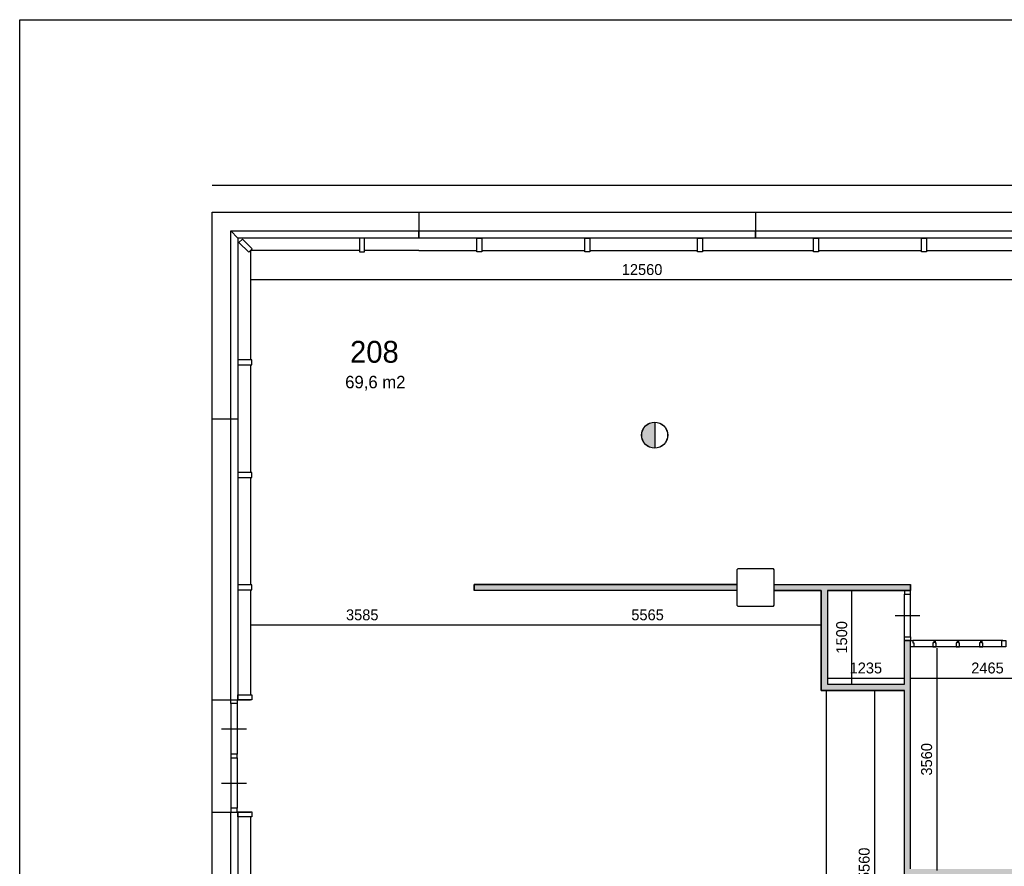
# Model space of a CAD drawing. Extents: x 393774 to 561444, y -100020 to -6220.
# Tile 39 of 47: x 505444 to 521232, y -19789 to -6220. Entities that reach past the tile are written whole.
import ezdxf

# ---------------------------------------------------------------- set-up
doc = ezdxf.new("R2010")
doc.units = 0
doc.header["$MEASUREMENT"] = 0
doc.header["$PDMODE"] = 35
doc.header["$PDSIZE"] = -0.5
doc.layers.get('0').update_dxf_attribs({"linetype": 'CONTINUOUS'})
doc.layers.get('DEFPOINTS').update_dxf_attribs({"linetype": 'CONTINUOUS'})
for name, color, linetype in [('AA$1A---_ARCEER', 252, 'CONTINUOUS'), ('AL21----_BUITENWAND', 252, 'CONTINUOUS'), ('AL22----_BINNENWAND', 252, 'CONTINUOUS'), ('AL31----_BUITENKOZIJN', 252, 'CONTINUOUS'), ('AL32----_BINNENKOZIJN', 252, 'CONTINUOUS'), ('AM$1A---_MAATVOERING', 252, 'CONTINUOUS'), ('Betonpalen', 252, 'CONTINUOUS'), ('brandweer NIEUW', 252, 'CONTINUOUS'), ('LAYER01', 252, 'CONTINUOUS'), ('M2', 252, 'CONTINUOUS')]:
    doc.layers.add(name, color=color, linetype=linetype)
doc.styles.add('B-01', font='b-gbp')
doc.dimstyles.new('BBA_STAND', dxfattribs={"dimtxt": 175, "dimasz": 1, "dimexe": 1, "dimexo": 0.001, "dimgap": 75, "dimtad": 1, "dimdec": 0, "dimzin": 0, "dimdsep": 46, "dimtxsty": 'B-01', "dimblk": 'NONE', "dimblk1": 'NONE', "dimblk2": 'PIJL1', "dimcen": 1, "dimse1": 1, "dimse2": 1, "dimclrd": 256, "dimclre": 1, "dimclrt": 256, "dimadec": 0, "dimazin": 0, "dimtfac": 1, "dimtdec": 0, "dimtmove": 0, "dimatfit": 0, "dimldrblk": 'PIJL1', "dimfxl": 1, "dimtolj": 1, "dimtzin": 0, "dimarcsym": 0})

# ---------------------------------------------------------------- blocks, each defined once
blk = doc.blocks.new('*D7')
at = {"layer": 'AM$1A---_MAATVOERING', "lineweight": -2, "transparency": 16777216}
blk.add_line((536758, -8877), (508530, -8877), dxfattribs=at)
at = {"layer": 'DEFPOINTS', "color": 0, "transparency": 16777216}
for p in [(508530, -8877), (508530, -9306), (536758, -9306)]:
    blk.add_point(p, dxfattribs=at)
at = {"layer": 'AM$1A---_MAATVOERING', "transparency": 16777216, "insert": (522644, -8715), "char_height": 175, "attachment_point": 5, "style": 'B-01'}
blk.add_mtext('\\A1;28228', dxfattribs=at)
blk = doc.blocks.new('_None')
blk = doc.blocks.new('PIJL1')
at = {"color": 1, "linetype": 'ByBlock'}
blk.add_line((0, 83), (0, -83), dxfattribs=at)
blk.add_solid([(-100, 17), (-100, -17), (0, 0)], dxfattribs=at)
blk = doc.blocks.new('*D18')
at = {"layer": 'AM$1A---_MAATVOERING', "lineweight": -2, "transparency": 16777216}
blk.add_line((521704, -10388), (509144, -10388), dxfattribs=at)
at = {"layer": 'DEFPOINTS', "color": 0, "transparency": 16777216}
for p in [(509144, -10388), (509144, -10388), (521704, -10388)]:
    blk.add_point(p, dxfattribs=at)
at = {"layer": 'AM$1A---_MAATVOERING', "transparency": 16777216, "insert": (515424, -10226), "char_height": 175, "attachment_point": 5, "style": 'B-01'}
blk.add_mtext('\\A1;12560', dxfattribs=at)
blk = doc.blocks.new('*D19')
at = {"layer": 'AM$1A---_MAATVOERING', "lineweight": -2, "transparency": 16777216}
blk.add_line((518294, -15922), (512729, -15922), dxfattribs=at)
at = {"layer": 'DEFPOINTS', "color": 0, "transparency": 16777216}
for p in [(518294, -15077), (512729, -15370), (512729, -15922)]:
    blk.add_point(p, dxfattribs=at)
at = {"layer": 'AM$1A---_MAATVOERING', "transparency": 16777216, "insert": (515512, -15760), "char_height": 175, "attachment_point": 5, "style": 'B-01'}
blk.add_mtext('\\A1;5565', dxfattribs=at)
blk = doc.blocks.new('*D20')
at = {"layer": 'AM$1A---_MAATVOERING', "lineweight": -2, "transparency": 16777216}
blk.add_line((518394, -16774), (519629, -16774), dxfattribs=at)
at = {"layer": 'DEFPOINTS', "color": 0, "transparency": 16777216}
for p in [(518394, -16541), (519629, -16541), (519629, -16774)]:
    blk.add_point(p, dxfattribs=at)
at = {"layer": 'AM$1A---_MAATVOERING', "transparency": 16777216, "insert": (519012, -16612), "char_height": 175, "attachment_point": 5, "style": 'B-01'}
blk.add_mtext('\\A1;1235', dxfattribs=at)
blk = doc.blocks.new('*D21')
at = {"layer": 'AM$1A---_MAATVOERING', "lineweight": -2, "transparency": 16777216}
blk.add_line((518787, -16870), (518787, -15370), dxfattribs=at)
at = {"layer": 'DEFPOINTS', "color": 0, "transparency": 16777216}
for p in [(518787, -15370), (518871, -15370), (518871, -16870)]:
    blk.add_point(p, dxfattribs=at)
at = {"layer": 'AM$1A---_MAATVOERING', "transparency": 16777216, "insert": (518625, -16120), "char_height": 175, "attachment_point": 5, "rotation": 90, "style": 'B-01'}
blk.add_mtext('\\A1;1500', dxfattribs=at)
blk = doc.blocks.new('*D22')
at = {"layer": 'AM$1A---_MAATVOERING', "lineweight": -2, "transparency": 16777216}
blk.add_line((519149, -16970), (519149, -22530), dxfattribs=at)
at = {"layer": 'DEFPOINTS', "color": 0, "transparency": 16777216}
for p in [(519635, -16970), (519149, -22530), (519652, -22530)]:
    blk.add_point(p, dxfattribs=at)
at = {"layer": 'AM$1A---_MAATVOERING', "transparency": 16777216, "insert": (518986, -19750), "char_height": 175, "attachment_point": 5, "rotation": 90, "style": 'B-01'}
blk.add_mtext('\\A1;5560', dxfattribs=at)
blk = doc.blocks.new('*D23')
at = {"layer": 'AM$1A---_MAATVOERING', "lineweight": -2, "transparency": 16777216}
blk.add_line((519729, -16774), (522194, -16774), dxfattribs=at)
at = {"layer": 'DEFPOINTS', "color": 0, "transparency": 16777216}
for p in [(519729, -16544), (522194, -16670), (522194, -16774)]:
    blk.add_point(p, dxfattribs=at)
at = {"layer": 'AM$1A---_MAATVOERING', "transparency": 16777216, "insert": (520962, -16612), "char_height": 175, "attachment_point": 5, "style": 'B-01'}
blk.add_mtext('\\A1;2465', dxfattribs=at)
blk = doc.blocks.new('*D176')
at = {"layer": 'AM$1A---_MAATVOERING', "lineweight": -2, "transparency": 16777216}
blk.add_line((520150, -16295), (520150, -19855), dxfattribs=at)
at = {"layer": 'DEFPOINTS', "color": 0, "transparency": 16777216}
for p in [(520158, -16295), (520150, -19855), (520158, -19855)]:
    blk.add_point(p, dxfattribs=at)
at = {"layer": 'AM$1A---_MAATVOERING', "transparency": 16777216, "insert": (519987, -18075), "char_height": 175, "attachment_point": 5, "rotation": 90, "style": 'B-01'}
blk.add_mtext('\\A1;3560', dxfattribs=at)
blk = doc.blocks.new('*D184')
at = {"layer": 'AA$1A---_ARCEER', "lineweight": -2, "transparency": 16777216}
blk.add_line((512729, -15922), (509144, -15922), dxfattribs=at)
at = {"layer": 'DEFPOINTS', "color": 0, "transparency": 16777216}
for p in [(512729, -15370), (509144, -15922), (509144, -15936)]:
    blk.add_point(p, dxfattribs=at)
at = {"layer": 'AA$1A---_ARCEER', "transparency": 16777216, "insert": (510937, -15760), "char_height": 175, "attachment_point": 5, "style": 'B-01'}
blk.add_mtext('\\A1;3585', dxfattribs=at)

msp = doc.modelspace()

# ---------------------------------------------------------------- hatches: boundary and pattern name
at = {"layer": 'AA$1A---_ARCEER'}
for points in [[(516944.3, -15270.1), (512729.3, -15270.1), (512729.3, -15370.1), (516944.3, -15370.1)], [(519729.3, -15270.1), (518344.3, -15270.1), (517544.3, -15270.1), (517544.3, -15370.1), (518294.3, -15370.1), (518294.3, -16970.1), (519629.3, -16970.1), (519629.3, -22530.1), (518329.3, -22530.1), (518329.3, -22630.1), (519629.3, -22630.1), (520044.3, -22630.1), (523494.3, -22630.1), (523494.3, -28770.1), (520044.3, -28770.1), (520044.3, -24340.1), (519944.3, -24340.1), (519944.3, -28870.1), (523594.3, -28870.1), (523594.3, -22530.1), (519729.3, -22530.1), (519729.3, -19930.1), (523594.3, -19930.1), (523594.3, -19830.1), (519729.3, -19830.1), (519729.3, -16170.1), (519629.3, -16170.1), (519629.3, -16870.1), (518394.3, -16870.1), (518394.3, -15370.1), (519729.3, -15370.1)]]:
    msp.add_hatch(color=256, dxfattribs=at).paths.add_polyline_path(points)
at = {"layer": 'brandweer NIEUW'}
msp.add_hatch(color=256, dxfattribs=at).paths.add_polyline_path([(515625.7, -13087.4), (515625.7, -12671, 1)])

# ---------------------------------------------------------------- linework, layer by layer
at = {"layer": 'AL21----_BUITENWAND'}
for points in [[(508530.3, -9306.1), (511844.3, -9306.1)], [(508530.3, -37534), (508530.3, -9306.1)], [(511844.3, -9306.1), (517244.3, -9306.1)], [(511844.3, -9306.1), (517244.3, -9306.1)], [(511844.3, -9306.1), (511844.3, -9606.1)], [(511844.3, -9306.1), (511844.3, -9606.1)], [(517244.3, -9306.1), (522644.3, -9306.1)], [(517244.3, -9306.1), (522644.3, -9306.1)], [(517244.3, -9306.1), (517244.3, -9606.1)], [(517244.3, -9306.1), (517244.3, -9606.1)], [(517244.3, -9306.1), (517244.3, -9606.1)], [(517244.3, -9306.1), (517244.3, -9606.1)], [(511844.3, -9406.1), (511844.3, -9606.1)], [(508830.3, -17120.1), (508830.3, -9606.1), (508944.3, -9720.1), (508944.3, -17120.1)], [(511844.3, -9606.1), (517244.3, -9606.1)], [(511844.3, -9606.1), (517244.3, -9606.1)], [(511844.3, -9720.1), (511844.3, -9606.1)], [(511844.3, -9720.1), (511844.3, -9606.1)], [(517244.3, -9606.1), (522644.3, -9606.1)], [(517244.3, -9606.1), (522644.3, -9606.1)], [(517244.3, -9606.1), (517244.3, -9720.1)], [(517244.3, -9720.1), (517244.3, -9606.1)], [(517244.3, -9606.1), (517244.3, -9720.1)], [(517244.3, -9720.1), (517244.3, -9606.1)], [(517244.3, -9720.1), (511844.3, -9720.1)], [(517244.3, -9720.1), (511844.3, -9720.1)], [(522644.3, -9720.1), (517244.3, -9720.1)], [(522644.3, -9720.1), (517244.3, -9720.1)], [(510894.3, -9920.1), (509144.3, -9920.1)], [(509144.3, -9920.1), (509144.3, -11670.1)], [(511844.3, -9920.1), (510974.3, -9920.1)], [(511844.3, -9920.1), (512774.3, -9920.1)], [(511844.3, -9920.1), (512774.3, -9920.1)], [(512854.2, -9920.1), (514504.3, -9920.1)], [(512854.2, -9920.1), (514504.3, -9920.1)], [(514584.3, -9920.1), (516314.3, -9920.1)], [(514584.3, -9920.1), (516314.3, -9920.1)], [(516394.3, -9920.1), (517244.3, -9920.1)], [(516394.3, -9920.1), (517244.3, -9920.1)], [(517244.3, -9920.1), (518174.3, -9920.1)], [(517244.3, -9920.1), (518174.3, -9920.1)], [(518254.2, -9920.1), (519904.3, -9920.1)], [(518254.2, -9920.1), (519904.3, -9920.1)], [(519984.3, -9920.1), (521714.3, -9920.1)], [(519984.3, -9920.1), (521714.3, -9920.1)], [(509144.3, -11750.1), (509144.3, -13475.1)], [(508530.3, -12620.1), (508944.3, -12620.1)], [(509144.3, -13555.1), (509144.3, -15280.1)], [(509144.3, -15360.1), (509144.3, -17040.1)], [(508944.3, -18918.2), (508944.3, -37120), (508830.3, -37234), (508830.3, -18920.1)], [(509144.3, -18998.2), (509144.3, -20680.1)]]:
    msp.add_lwpolyline(points, dxfattribs=at)
for points in [[(508830.4, -9606.1), (511844.3, -9606.1), (511844.3, -9720.1), (508944.4, -9720.1)], [(509017, -9736.2), (508960.4, -9792.8), (509116, -9948.4), (509172.6, -9891.8)], [(510974.3, -9720.1), (510894.3, -9720.1), (510894.3, -9940.1), (510974.3, -9940.1)], [(512774.3, -9720.1), (512854.3, -9720.1), (512854.3, -9940.1), (512774.3, -9940.1)], [(512774.3, -9720.1), (512854.3, -9720.1), (512854.3, -9940.1), (512774.3, -9940.1)], [(514504.3, -9720.1), (514584.3, -9720.1), (514584.3, -9940.1), (514504.3, -9940.1)], [(514504.3, -9720.1), (514584.3, -9720.1), (514584.3, -9940.1), (514504.3, -9940.1)], [(516314.3, -9720.1), (516394.3, -9720.1), (516394.3, -9940.1), (516314.3, -9940.1)], [(516314.3, -9720.1), (516394.3, -9720.1), (516394.3, -9940.1), (516314.3, -9940.1)], [(518174.3, -9720.1), (518254.3, -9720.1), (518254.3, -9940.1), (518174.3, -9940.1)], [(518174.3, -9720.1), (518254.3, -9720.1), (518254.3, -9940.1), (518174.3, -9940.1)], [(519904.3, -9720.1), (519984.3, -9720.1), (519984.3, -9940.1), (519904.3, -9940.1)], [(519904.3, -9720.1), (519984.3, -9720.1), (519984.3, -9940.1), (519904.3, -9940.1)], [(508944.3, -11670.1), (508944.3, -11750.1), (509164.3, -11750.1), (509164.3, -11670.1)], [(508944.3, -13475.1), (508944.3, -13555.1), (509164.3, -13555.1), (509164.3, -13475.1)], [(508944.3, -15280.1), (508944.3, -15360.1), (509164.3, -15360.1), (509164.3, -15280.1)]]:
    msp.add_lwpolyline(points, close=True, dxfattribs=at)
at = {"layer": 'AL22----_BINNENWAND'}
for points in [[(539844.3, -40620.1), (505444.3, -40620.1), (505444.3, -6220.1), (545244.3, -6220.1), (545244.3, -29820.1), (539844.3, -29820.1), (539844.3, -40620.1)], [(512729.3, -15270.1), (516944.3, -15270.1)], [(516944.3, -15270.1), (512729.3, -15270.1), (512729.3, -15370.1)], [(516944.3, -15270.1), (512729.3, -15270.1), (512729.3, -15370.1)], [(512729.3, -15370.1), (512729.3, -15270.1)], [(516944.3, -15270.1), (516944.3, -15370.1)], [(516944.3, -15270.1), (516944.3, -15370.1)], [(516944.3, -15270.1), (516944.3, -15370.1)], [(517544.3, -15270.1), (519729.3, -15270.1)], [(517544.3, -15270.1), (519729.3, -15270.1)], [(517544.3, -15270.1), (518344.3, -15270.1)], [(517544.3, -15370.1), (517544.3, -15270.1)], [(517544.3, -15370.1), (517544.3, -15270.1)], [(517544.3, -15370.1), (517544.3, -15270.1)], [(518344.3, -15270.1), (519729.3, -15270.1)], [(519729.3, -15270.1), (519729.3, -15370.1)], [(519729.3, -15370.1), (519729.3, -15270.1)], [(519729.3, -15370.1), (519729.3, -15270.1)], [(516944.3, -15370.1), (512729.3, -15370.1)], [(516944.3, -15370.1), (512829.3, -15370.1)], [(516944.3, -15370.1), (512829.3, -15370.1)], [(518294.3, -15370.1), (517544.3, -15370.1)], [(517544.3, -15370.1), (518294.3, -15370.1)], [(517544.3, -15370.1), (518294.3, -15370.1)], [(518294.3, -16970.1), (518294.3, -15370.1)], [(518294.3, -15370.1), (518294.3, -16970.1), (519629.3, -16970.1)], [(518294.3, -15370.1), (518294.3, -16970.1), (519629.3, -16970.1)], [(518394.3, -15370.1), (518394.3, -16870.1)], [(518394.3, -15370.1), (518394.3, -16870.1), (519629.3, -16870.1)], [(518394.3, -15370.1), (518394.3, -16870.1), (519629.3, -16870.1)], [(519729.3, -15370.1), (518394.3, -15370.1)], [(518394.3, -15370.1), (519729.3, -15370.1)], [(518394.3, -15370.1), (519729.3, -15370.1)], [(519629.3, -16870.1), (519629.3, -16170.1)], [(519629.3, -16170.1), (519729.3, -16170.1)], [(519729.3, -16170.1), (519629.3, -16170.1)], [(519729.3, -16170.1), (519629.3, -16170.1)], [(519729.3, -16870.1), (519729.3, -16170.1)], [(519729.3, -19830.1), (519729.3, -16170.1)], [(518394.3, -16870.1), (519629.3, -16870.1)], [(519629.3, -16970.1), (518294.3, -16970.1)], [(518379.3, -22530.1), (518379.3, -16970.1)], [(518379.3, -22530.1), (518379.3, -16970.1)], [(519629.3, -22530.1), (519629.3, -16970.1)]]:
    msp.add_lwpolyline(points, dxfattribs=at)
at = {"layer": 'AL31----_BUITENKOZIJN'}
for points in [[(508944.3, -17120.1), (508944.3, -17040.1), (509164.3, -17040.1), (509164.3, -17120.1)], [(508930.3, -17120.1), (508930.3, -17179.8), (508830.5, -17179.8), (508830.5, -17120.1)], [(508930.3, -18049.8), (508930.3, -17990.1), (508830.5, -17990.1), (508830.5, -18049.8)], [(508930.3, -18920.1), (508930.3, -18860.3), (508830.5, -18860.3), (508830.5, -18920.1)], [(508944.3, -18998.2), (508944.3, -18918.2), (509164.3, -18918.2), (509164.3, -18998.2)]]:
    msp.add_lwpolyline(points, close=True, dxfattribs=at)
for points in [[(508530.3, -17120.1), (509144.3, -17120.1)], [(508830.5, -17179.8), (508830.5, -17990.1)], [(508930.3, -17179.8), (508930.3, -17990.1)], [(508680.3, -17585), (508880.3, -17585), (509080.3, -17585)], [(508830.5, -18049.8), (508830.5, -18860.3)], [(508930.3, -18049.8), (508930.3, -18860.3)], [(508680.3, -18455.1), (508880.3, -18455.1), (509080.3, -18455.1)], [(508530.3, -18920.1), (509144.3, -18920.1)]]:
    msp.add_lwpolyline(points, dxfattribs=at)
at = {"layer": 'AL32----_BINNENKOZIJN'}
for points in [[(519629.3, -15370.1), (519629.3, -15429.8), (519729, -15429.8), (519729, -15370.1)], [(519629.3, -16170.1), (519629.3, -16110.1), (519729.3, -16110.1), (519729.3, -16170.1)], [(519729.3, -16170.1), (519764.3, -16170.1), (519764.3, -16210.1), (519779.3, -16210.1), (519779.3, -16270.1), (519729.3, -16270.1)], [(519729.3, -16170.1), (519764.3, -16170.1), (519764.3, -16210.1), (519779.3, -16210.1), (519779.3, -16270.1), (519729.3, -16270.1)], [(521194.3, -16170.1), (521254.3, -16170.1), (521254.3, -16270.1), (521194.3, -16270.1)]]:
    msp.add_lwpolyline(points, close=True, dxfattribs=at)
for points in [[(519629.3, -16110.1), (519629.3, -15429.8)], [(519729.3, -16110.1), (519729, -15429.8)], [(519479.3, -15770), (519679.3, -15770), (519879.3, -15770)], [(521209.3, -16170.1), (519764.3, -16170.1)], [(521209.3, -16170.1), (519764.3, -16170.1)], [(520123.3, -16170.1), (520103.3, -16170.1), (520103.3, -16210.1), (520088.3, -16210.1), (520088.3, -16270.1), (520138.3, -16270.1), (520138.3, -16210.1)], [(520123.3, -16170.1), (520103.3, -16170.1), (520103.3, -16210.1), (520088.3, -16210.1), (520088.3, -16270.1), (520138.3, -16270.1), (520138.3, -16210.1)], [(520123.3, -16170.1), (520123.3, -16210.1)], [(520123.3, -16170.1), (520123.3, -16210.1)], [(520123.3, -16210.1), (520138.3, -16210.1)], [(520123.3, -16210.1), (520138.3, -16210.1)], [(520497.3, -16170.1), (520477.3, -16170.1), (520477.3, -16210.1), (520462.3, -16210.1), (520462.3, -16270.1), (520512.3, -16270.1), (520512.3, -16210.1)], [(520497.3, -16170.1), (520477.3, -16170.1), (520477.3, -16210.1), (520462.3, -16210.1), (520462.3, -16270.1), (520512.3, -16270.1), (520512.3, -16210.1)], [(520497.3, -16170.1), (520497.3, -16210.1)], [(520497.3, -16170.1), (520497.3, -16210.1)], [(520497.3, -16210.1), (520512.3, -16210.1)], [(520497.3, -16210.1), (520512.3, -16210.1)], [(520870.8, -16170.1), (520850.8, -16170.1), (520850.8, -16210.1), (520835.8, -16210.1), (520835.8, -16270.1), (520885.8, -16270.1), (520885.8, -16210.1)], [(520870.8, -16170.1), (520850.8, -16170.1), (520850.8, -16210.1), (520835.8, -16210.1), (520835.8, -16270.1), (520885.8, -16270.1), (520885.8, -16210.1)], [(520870.8, -16170.1), (520870.8, -16210.1)], [(520870.8, -16170.1), (520870.8, -16210.1)], [(520870.8, -16210.1), (520885.8, -16210.1)], [(520870.8, -16210.1), (520885.8, -16210.1)], [(521194.3, -16270.1), (519780.3, -16270.1)], [(521194.3, -16270.1), (519780.3, -16270.1)]]:
    msp.add_lwpolyline(points, dxfattribs=at)
at = {"layer": 'Betonpalen'}
for p, q in [((516959.3, -15020.1), (516944.3, -15035.1)), ((516959.3, -15020.1), (516944.3, -15035.1)), ((516944.3, -15035.1), (516944.3, -15605.1)), ((516944.3, -15035.1), (516944.3, -15605.1)), ((517529.3, -15020.1), (516959.3, -15020.1)), ((517529.3, -15020.1), (516959.3, -15020.1)), ((517544.3, -15035.1), (517529.3, -15020.1)), ((517544.3, -15035.1), (517529.3, -15020.1)), ((517544.3, -15605.1), (517544.3, -15035.1)), ((517544.3, -15605.1), (517544.3, -15035.1)), ((516944.3, -15605.1), (516959.3, -15620.1)), ((516944.3, -15605.1), (516959.3, -15620.1)), ((516959.3, -15620.1), (517529.3, -15620.1)), ((516959.3, -15620.1), (517529.3, -15620.1)), ((517529.3, -15620.1), (517544.3, -15605.1)), ((517529.3, -15620.1), (517544.3, -15605.1))]:
    msp.add_line(p, q, dxfattribs=at)
at = {"layer": 'brandweer NIEUW'}
msp.add_line((515625.7, -12669.8), (515625.7, -13088.7), dxfattribs=at)
for radius in [209.5, 208.2]:
    msp.add_circle((515625.7, -12879.2), radius, dxfattribs=at)

# ---------------------------------------------------------------- texts
at = {"layer": 'LAYER01', "style": 'B-01'}
msp.add_text('208', height=350, rotation=0, dxfattribs=at).set_placement((510741.3, -11718.1))
at = {"layer": 'M2', "insert": (510663.3, -11928.1), "char_height": 200, "width": 1805, "attachment_point": 1, "style": 'B-01'}
msp.add_mtext('69,6 m2', dxfattribs=at)

# ---------------------------------------------------------------- dimensions: what is measured, and where the dimension line sits
at = {"layer": 'AA$1A---_ARCEER'}
dim = msp.add_linear_dim(base=(509144.3, -15922.1), p1=(512729.3, -15370.1), p2=(509144.3, -15935.6), dimstyle='BBA_STAND', override={"dimtmove": 1}, dxfattribs=at)
dim.commit()
dim.dimension.update_dxf_attribs({"geometry": '*D184', "text_midpoint": (510936.8, -15759.6)})
at = {"layer": 'AM$1A---_MAATVOERING'}
for base, p1, p2, picture, middle in [((508530.3, -8877.1), (536758.2, -9306.1), (508530.3, -9306.2), '*D7', (522644.2, -8714.6)), ((509144.3, -10388.1), (521704.3, -10388.1), (509144.3, -10388.1), '*D18', (515424.3, -10225.6)), ((512729.3, -15922.1), (518294.3, -15077.1), (512729.3, -15370.1), '*D19', (515511.8, -15759.6)), ((519629.3, -16774.1), (518394.3, -16541.1), (519629.3, -16541.1), '*D20', (519011.8, -16611.6)), ((522194.3, -16774.1), (519729.3, -16544.1), (522194.3, -16670.1), '*D23', (520961.8, -16611.6))]:
    dim = msp.add_linear_dim(base=base, p1=p1, p2=p2, dimstyle='BBA_STAND', dxfattribs=at)
    dim.commit()
    dim.dimension.update_dxf_attribs({"geometry": picture, "text_midpoint": middle})
for base, p1, p2, picture, middle in [((518787.3, -15370.1), (518871.3, -16870.1), (518871.3, -15370.1), '*D21', (518624.8, -16120.1)), ((520149.9, -19854.5), (520157.9, -16294.5), (520157.9, -19854.5), '*D176', (519987.4, -18074.5)), ((519148.9, -22530.1), (519634.8, -16970.1), (519652.3, -22530.1), '*D22', (518986.4, -19750.1))]:
    dim = msp.add_linear_dim(base=base, p1=p1, p2=p2, angle=270, dimstyle='BBA_STAND', dxfattribs=at)
    dim.commit()
    dim.dimension.update_dxf_attribs({"geometry": picture, "text_midpoint": middle})

doc.saveas('drawing.dxf')
